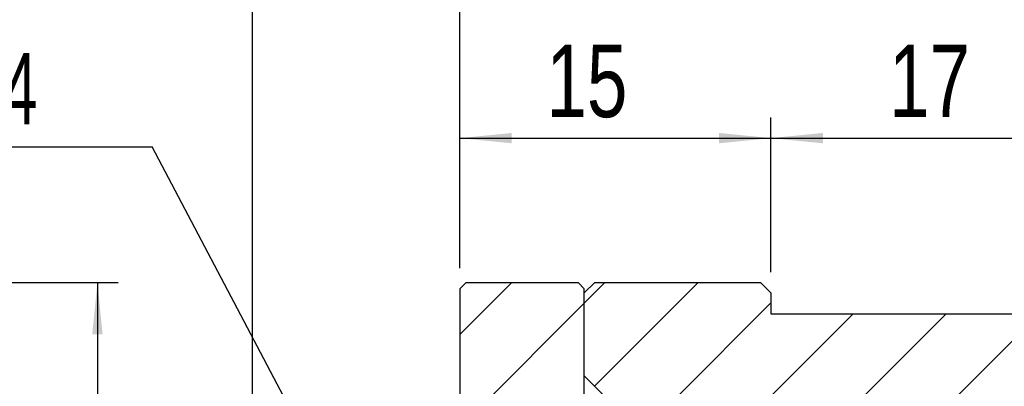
# Model space of a CAD drawing. Header units: millimetres. Extents: x 3 to 296, y 67 to 187.
# Tile 3 of 8: x 83 to 131, y 125 to 142. Entities that reach past the tile are written whole.
import ezdxf

# ---------------------------------------------------------------- set-up
doc = ezdxf.new("R2010")
doc.units = ezdxf.units.MM
doc.layers.add('FORMAT', color=7, linetype='Continuous')
doc.styles.add('SLDTEXTSTYLE0', font='TXT', dxfattribs={"width": 0.75})
doc.styles.add('SLDTEXTSTYLE1', font='TXT', dxfattribs={"width": 0.6666666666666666})
doc.dimstyles.new('SLDDIMSTYLE0', dxfattribs={"dimtxt": 3.5, "dimasz": 2.5, "dimexe": 0, "dimexo": 0.0625, "dimgap": 0.875, "dimtad": 1, "dimdec": 1, "dimrnd": 1e-09, "dimzin": 12, "dimdsep": 46, "dimtxsty": 'SLDTEXTSTYLE0', "dimsah": 1, "dimcen": 0.09, "dimadec": 0, "dimazin": 3, "dimtfac": 1, "dimtdec": 1, "dimtofl": 0, "dimtmove": 0, "dimatfit": 3, "dimfxl": 0, "dimfrac": 2, "dimtolj": 1, "dimtzin": 12, "dimarcsym": 0})
doc.dimstyles.new('SLDDIMSTYLE1', dxfattribs={"dimtxt": 3.5, "dimasz": 2.5, "dimexe": 0, "dimexo": 0.0625, "dimgap": 0.875, "dimtad": 1, "dimrnd": 1e-09, "dimzin": 12, "dimdsep": 46, "dimtxsty": 'SLDTEXTSTYLE0', "dimsah": 1, "dimcen": 0.09, "dimadec": 0, "dimazin": 3, "dimtfac": 1, "dimtofl": 0, "dimtmove": 0, "dimatfit": 3, "dimfxl": 0, "dimfrac": 2, "dimtolj": 1, "dimtzin": 12, "dimarcsym": 0})
doc.dimstyles.new('SLDDIMSTYLE3', dxfattribs={"dimtxt": 0.18, "dimasz": 2.5, "dimexe": 0, "dimexo": 0.0625, "dimgap": 0, "dimtad": 0, "dimtih": 1, "dimtoh": 1, "dimdec": 0, "dimrnd": 1e-09, "dimzin": 0, "dimdsep": 46, "dimtxsty": 'Standard', "dimsah": 1, "dimcen": 0.09, "dimadec": 0, "dimazin": 0, "dimtfac": 2.5, "dimtdec": 0, "dimtofl": 0, "dimtmove": 0, "dimatfit": 3, "dimfxl": 0, "dimfrac": 2, "dimtolj": 1, "dimtzin": 0, "dimarcsym": 0})
pattern_1 = [(45, (0, 0), (-2.245064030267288, 2.245064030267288), [])]

# ---------------------------------------------------------------- blocks, each defined once
blk = doc.blocks.new('_D_5')
at = {"layer": 'FORMAT', "color": 7}
for p, q in [((68.60565666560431, 129.6632442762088), (88.2335414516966, 129.6632442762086)), ((87.2335414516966, 129.6632442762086), (87.23354145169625, 86.66324427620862)), ((68.60565666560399, 86.66324427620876), (88.23354145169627, 86.6632442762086))]:
    blk.add_line(p, q, dxfattribs=at)
for points in [[(87.2335414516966, 129.6632442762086), (86.98354145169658, 127.1632442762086), (87.48354145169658, 127.1632442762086)], [(87.23354145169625, 86.66324427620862), (87.48354145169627, 89.16324427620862), (86.98354145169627, 89.16324427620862)]]:
    blk.add_solid(points, dxfattribs=at)
at = {"layer": 'FORMAT', "color": 7, "insert": (82.72180453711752, 105.5853854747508), "char_height": 3.5, "attachment_point": 1, "rotation": 90, "style": 'SLDTEXTSTYLE0'}
blk.add_mtext('43', dxfattribs=at)
blk = doc.blocks.new('_D_6')
at = {"layer": 'FORMAT', "color": 7}
for p, q in [((94.71114547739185, 121.7632442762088), (94.71114547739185, 144.7779215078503)), ((104.7111454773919, 130.363244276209), (104.7111454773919, 144.7779215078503)), ((94.71114547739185, 143.7779215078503), (104.7111454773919, 143.7779215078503))]:
    blk.add_line(p, q, dxfattribs=at)
for centre, start, end in [((103.0196876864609, 146.55604650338), 153.4349488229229, 206.5650511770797), ((97.07941009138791, 146.5560465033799), 333.4349488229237, 26.56505117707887)]:
    blk.add_arc(centre, 6.2120763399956, start, end, dxfattribs=at)
for points in [[(94.71114547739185, 143.7779215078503), (97.21114547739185, 143.5279215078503), (97.21114547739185, 144.0279215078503)], [(104.7111454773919, 143.7779215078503), (102.2111454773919, 144.0279215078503), (102.2111454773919, 143.5279215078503)]]:
    blk.add_solid(points, dxfattribs=at)
at = {"layer": 'FORMAT', "color": 7, "insert": (97.46343769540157, 148.2896584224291), "char_height": 3.5, "attachment_point": 1, "style": 'SLDTEXTSTYLE0'}
blk.add_mtext('10', dxfattribs=at)
blk = doc.blocks.new('_D_7')
at = {"layer": 'FORMAT', "color": 7}
for p, q in [((104.7111454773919, 130.363244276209), (104.7111454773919, 144.7779215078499)), ((136.7111454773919, 128.1632442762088), (136.7111454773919, 144.7779215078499)), ((104.7111454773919, 143.7779215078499), (136.7111454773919, 143.7779215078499))]:
    blk.add_line(p, q, dxfattribs=at)
for points in [[(104.7111454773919, 143.7779215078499), (107.2111454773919, 143.5279215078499), (107.2111454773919, 144.0279215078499)], [(136.7111454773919, 143.7779215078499), (134.2111454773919, 144.0279215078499), (134.2111454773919, 143.5279215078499)]]:
    blk.add_solid(points, dxfattribs=at)
at = {"layer": 'FORMAT', "color": 7, "insert": (118.0555493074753, 148.2896584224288), "char_height": 3.5, "attachment_point": 1, "style": 'SLDTEXTSTYLE0'}
blk.add_mtext('32', dxfattribs=at)
blk = doc.blocks.new('_D_8')
at = {"layer": 'FORMAT', "color": 7}
for p, q in [((104.7111454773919, 130.363244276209), (104.7111454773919, 137.6309940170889)), ((119.7111454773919, 130.1632442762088), (119.7111454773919, 137.6309940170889)), ((104.7111454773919, 136.6309940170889), (119.7111454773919, 136.6309940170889))]:
    blk.add_line(p, q, dxfattribs=at)
for points in [[(104.7111454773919, 136.6309940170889), (107.2111454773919, 136.3809940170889), (107.2111454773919, 136.8809940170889)], [(119.7111454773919, 136.6309940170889), (117.2111454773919, 136.8809940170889), (117.2111454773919, 136.3809940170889)]]:
    blk.add_solid(points, dxfattribs=at)
at = {"layer": 'FORMAT', "color": 7, "insert": (108.8837132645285, 141.1427309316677), "char_height": 3.5, "attachment_point": 1, "style": 'SLDTEXTSTYLE0'}
blk.add_mtext('15', dxfattribs=at)
blk = doc.blocks.new('_D_9')
at = {"layer": 'FORMAT', "color": 7}
for p, q in [((119.7111454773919, 130.1632442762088), (119.7111454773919, 137.6309940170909)), ((136.7111454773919, 128.1632442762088), (136.7111454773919, 137.6309940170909)), ((119.7111454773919, 136.6309940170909), (136.7111454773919, 136.6309940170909))]:
    blk.add_line(p, q, dxfattribs=at)
for points in [[(119.7111454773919, 136.6309940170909), (122.2111454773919, 136.3809940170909), (122.2111454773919, 136.8809940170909)], [(136.7111454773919, 136.6309940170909), (134.2111454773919, 136.8809940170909), (134.2111454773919, 136.3809940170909)]]:
    blk.add_solid(points, dxfattribs=at)
at = {"layer": 'FORMAT', "color": 7, "insert": (125.4052355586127, 141.1427309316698), "char_height": 3.5, "attachment_point": 1, "style": 'SLDTEXTSTYLE0'}
blk.add_mtext('17', dxfattribs=at)
blk = doc.blocks.new('SW_NOTE_1')
at = {"layer": 'FORMAT', "color": 0}
blk.add_line((-14.75247474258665, 0), (0, 0), dxfattribs=at)
at = {"layer": 'FORMAT', "color": 0, "insert": (-15.2379336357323, 4.536419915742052), "char_height": 3.439583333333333, "attachment_point": 1, "style": 'SLDTEXTSTYLE1'}
blk.add_mtext('2 X M4', dxfattribs=at)

msp = doc.modelspace()

# ---------------------------------------------------------------- hatches: boundary and pattern name
at = {"layer": 'FORMAT', "linetype": 'Continuous', "lineweight": 18}
h = msp.add_hatch(dxfattribs=at)
h.set_pattern_fill('ANSI31', color=256, style=0)
h.set_pattern_definition(pattern_1)
h.paths.add_polyline_path([(112.3611454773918, 124.1632442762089), (110.7111454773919, 124.1632442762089), (110.7111454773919, 129.3632442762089), (110.4111454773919, 129.6632442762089), (105.0111454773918, 129.6632442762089), (104.7111454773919, 129.363244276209), (104.7111454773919, 122.6632442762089), (105.2111454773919, 122.1632442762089), (110.8611454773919, 122.1632442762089), (110.8611454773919, 121.6632442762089), (112.3611454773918, 121.6632442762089), (112.8611454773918, 122.1632442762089), (112.8611454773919, 123.6632442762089)], flags=0)
h = msp.add_hatch(dxfattribs=at)
h.set_pattern_fill('ANSI31', color=256, style=0)
h.set_pattern_definition(pattern_1)
h.paths.add_polyline_path([(110.7111454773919, 125.1632442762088), (111.7111454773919, 124.1632442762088), (130.7111454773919, 124.1632442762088), (130.7111454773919, 121.6632442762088), (131.7111454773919, 121.6632442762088), (131.7111454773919, 122.1632442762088), (136.2111454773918, 122.1632442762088), (136.7111454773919, 122.6632442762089), (136.7111454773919, 127.1632442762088), (135.7111454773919, 128.1632442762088), (119.7111454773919, 128.1632442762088), (119.7111454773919, 129.1632442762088), (119.2111454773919, 129.6632442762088), (111.2111454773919, 129.6632442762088), (110.7111454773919, 129.1632442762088)], flags=0)

# ---------------------------------------------------------------- linework, layer by layer
at = {"color": 7, "linetype": 'Continuous', "lineweight": 25}
for p, q in [((104.7111454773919, 129.363244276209), (105.0111454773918, 129.6632442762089)), ((105.0111454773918, 129.6632442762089), (110.4111454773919, 129.6632442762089)), ((110.4111454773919, 129.6632442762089), (110.7111454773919, 129.3632442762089)), ((110.7111454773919, 129.1632442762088), (111.2111454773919, 129.6632442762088)), ((111.2111454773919, 129.6632442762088), (119.2111454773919, 129.6632442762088)), ((119.2111454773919, 129.6632442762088), (119.7111454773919, 129.1632442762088)), ((104.7111454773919, 129.363244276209), (104.7111454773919, 122.6632442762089)), ((110.7111454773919, 124.1632442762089), (110.7111454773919, 129.3632442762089)), ((110.7111454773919, 125.1632442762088), (110.7111454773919, 129.1632442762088)), ((119.7111454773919, 129.1632442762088), (119.7111454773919, 128.1632442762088)), ((119.7111454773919, 128.1632442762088), (135.7111454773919, 128.1632442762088)), ((111.7111454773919, 124.1632442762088), (110.7111454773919, 125.1632442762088))]:
    msp.add_line(p, q, dxfattribs=at)

# ---------------------------------------------------------------- block references
at = {"layer": 'FORMAT', "color": 7}
msp.add_blockref('SW_NOTE_1', (89.86884302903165, 136.2067275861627), dxfattribs=at)

# ---------------------------------------------------------------- dimensions: what is measured, and where the dimension line sits
dim = msp.add_linear_dim(base=(104.7111454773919, 143.7779215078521), p1=(94.71114547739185, 120.7632442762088), p2=(104.7111454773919, 129.363244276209), text='(<>)', dimstyle='SLDDIMSTYLE0', dxfattribs=at)
dim.commit()
dim.dimension.update_dxf_attribs({"geometry": '_D_6', "text_midpoint": (100.04954894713, 143.7779215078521), "dimtype": 160})
for base, p1, p2, picture, middle in [((136.7111454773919, 143.777921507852), (104.7111454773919, 129.363244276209), (136.7111454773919, 127.1632442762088), '_D_7', (120.6416605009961, 143.777921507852)), ((119.7111454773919, 136.6309940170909), (104.7111454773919, 129.363244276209), (119.7111454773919, 129.1632442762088), '_D_8', (111.4698244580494, 136.6309940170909)), ((136.7111454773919, 136.6309940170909), (119.7111454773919, 129.1632442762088), (136.7111454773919, 127.1632442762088), '_D_9', (127.9913467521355, 136.6309940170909))]:
    dim = msp.add_linear_dim(base=base, p1=p1, p2=p2, dimstyle='SLDDIMSTYLE1', dxfattribs=at)
    dim.commit()
    dim.dimension.update_dxf_attribs({"geometry": picture, "text_midpoint": middle, "dimtype": 160})
dim = msp.add_linear_dim(base=(87.23354145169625, 86.66324427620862), p1=(67.60565666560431, 129.6632442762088), p2=(67.60565666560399, 86.66324427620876), angle=90.0000000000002, dimstyle='SLDDIMSTYLE1', dxfattribs=at)
dim.commit()
dim.dimension.update_dxf_attribs({"geometry": '_D_5', "text_midpoint": (87.23354145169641, 108.1714966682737), "dimtype": 160})

# ---------------------------------------------------------------- leaders
msp.add_leader([(98.04703542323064, 120.6981293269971), (89.86884302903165, 136.2067275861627)], dimstyle='SLDDIMSTYLE3', dxfattribs=at)

doc.saveas('drawing.dxf')
